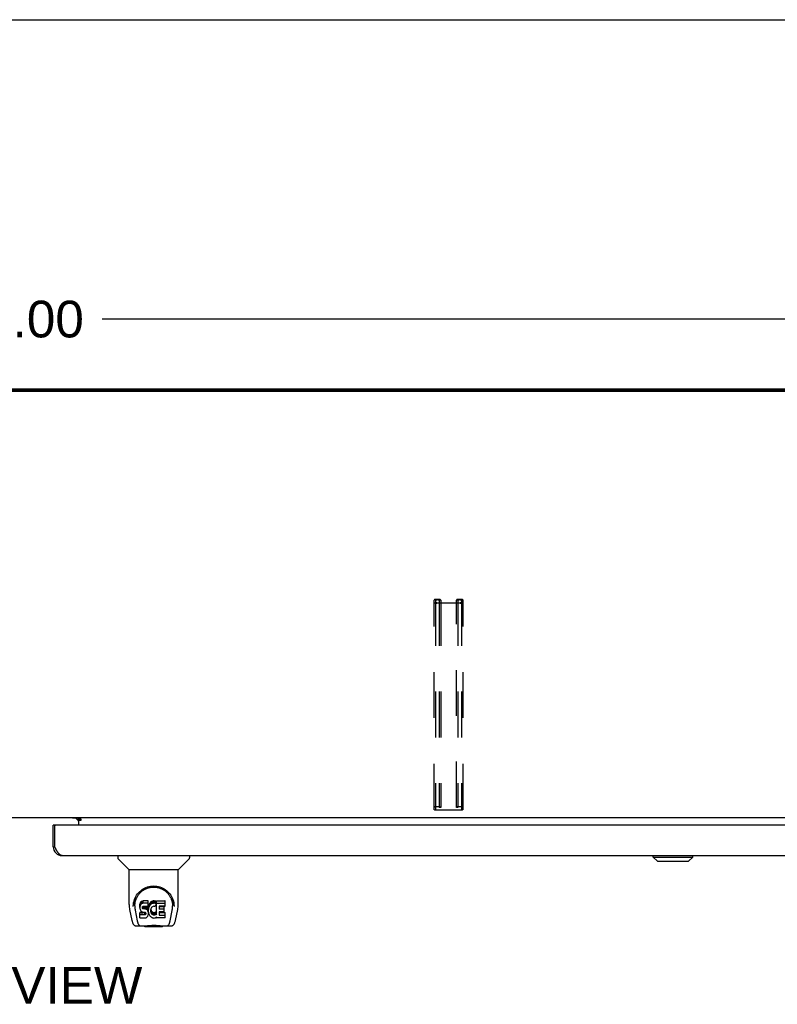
# Model space of a CAD drawing. Header units: inches. Extents: x 0 to 233, y 0 to 151.
# Tile 81 of 85: x 71 to 92, y 123 to 151. Entities that reach past the tile are written whole.
import ezdxf

# ---------------------------------------------------------------- set-up
doc = ezdxf.new("R2010")
doc.units = ezdxf.units.IN
doc.header["$LTSCALE"] = 12.808219
doc.header["$MEASUREMENT"] = 0
doc.linetypes.add('HIDDEN', pattern=[0.2, 0.1, -0.1])
doc.layers.get('0').update_dxf_attribs({"linetype": 'CONTINUOUS'})
for name, color, linetype in [('02___PRT_ALL_AXES', 7, 'CONTINUOUS'), ('DEFAULT_2', 8, 'HIDDEN'), ('DIMENSIONS', 7, 'CONTINUOUS')]:
    doc.layers.add(name, color=color, linetype=linetype)
doc.styles.get("Standard").update_dxf_attribs({"font": 'arial.ttf'})
doc.dimstyles.new('DIMSTYLE_1', dxfattribs={"dimtxt": 1.027397, "dimasz": 1.369863, "dimexe": 0.09, "dimexo": 0.07, "dimgap": 0.0375, "dimtad": 0, "dimtih": 1, "dimtoh": 1, "dimzin": 4, "dimdsep": 46, "dimtxsty": 'Standard', "dimblk": '_FILLED', "dimblk1": '_FILLED', "dimblk2": '_FILLED', "dimcen": 0.09, "dimazin": 1, "dimtfac": 1, "dimtofl": 0, "dimtmove": 0, "dimatfit": 3, "dimldrblk": '_FILLED', "dimfxl": 1, "dimtolj": 1, "dimtzin": 4, "dimarcsym": 0})

# ---------------------------------------------------------------- blocks, each defined once
blk = doc.blocks.new('_FILLED')
at = {"color": 0, "linetype": 'ByBlock'}
blk.add_solid([(0, 0), (-1, 0.2), (-1, -0.2)], dxfattribs=at)
blk = doc.blocks.new('*D9')
at = {"layer": 'DIMENSIONS', "color": 2, "linetype": 'Continuous'}
for p, q in [((34.503, 141.23), (34.503, 143.544)), ((106.503, 141.23), (106.503, 143.544)), ((34.503, 142.312), (68.194, 142.312)), ((106.503, 142.312), (72.812, 142.312))]:
    blk.add_line(p, q, dxfattribs=at)
at = {"layer": 'DIMENSIONS', "color": 2, "linetype": 'Continuous', "xscale": 1.3698630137, "yscale": 1.3698630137, "zscale": 1.3698630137, "rotation": 180}
blk.add_blockref('_FILLED', (34.503, 142.312), dxfattribs=at)
at = {"layer": 'DIMENSIONS', "color": 2, "linetype": 'Continuous', "xscale": 1.3698630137, "yscale": 1.3698630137, "zscale": 1.3698630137}
blk.add_blockref('_FILLED', (106.503, 142.312), dxfattribs=at)
at = {"layer": 'DIMENSIONS', "color": 2, "linetype": 'Continuous', "insert": (70.503, 142.825), "char_height": 1.0274, "width": 3.59016, "attachment_point": 2, "line_spacing_factor": 0.9}
blk.add_mtext('72.00', dxfattribs=at)

msp = doc.modelspace()

# ---------------------------------------------------------------- linework, layer by layer
at = {"color": 7, "linetype": 'Continuous'}
for p, q in [((0, 150.685), (232.877, 150.685)), ((106.391, 140.285), (34.615, 140.285)), ((104.95, 128.362), (36.055, 128.362)), ((72.078, 128.351), (72.142, 128.287)), ((72.149, 128.362), (72.149, 128.332)), ((71.502, 128.158), (71.44, 128.158)), ((72.149, 128.332), (72.217, 128.332)), ((72.149, 128.327), (72.149, 128.158)), ((72.217, 128.282), (72.149, 128.282)), ((72.217, 128.332), (72.217, 128.282)), ((71.44, 127.551), (71.482, 127.551)), ((73.249, 127.304), (73.249, 127.242)), ((75.257, 127.304), (75.257, 127.242)), ((88.232, 127.265), (88.232, 127.304)), ((88.232, 127.265), (89.336, 127.265)), ((88.35, 127.147), (88.232, 127.265)), ((88.233, 127.265), (88.233, 127.304)), ((88.351, 127.147), (88.233, 127.265)), ((89.218, 127.147), (89.336, 127.265)), ((89.336, 127.265), (89.336, 127.304)), ((73.558, 126.916), (73.26, 127.214)), ((74.948, 126.916), (75.245, 127.214)), ((88.35, 127.147), (89.218, 127.147)), ((73.564, 126.911), (74.942, 126.911)), ((73.564, 125.939), (73.564, 126.911)), ((74.942, 125.939), (74.942, 126.911)), ((73.682, 125.884), (73.682, 125.883)), ((73.689, 125.97), (73.688, 125.907)), ((73.726, 125.897), (73.726, 125.873)), ((73.868, 125.942), (73.867, 125.918)), ((73.867, 125.852), (73.867, 125.918)), ((73.868, 125.875), (73.867, 125.852)), ((73.874, 125.965), (73.868, 125.942)), ((73.868, 125.875), (73.868, 125.942)), ((73.874, 125.899), (73.868, 125.875)), ((73.883, 125.988), (73.874, 125.965)), ((73.874, 125.899), (73.874, 125.965)), ((73.883, 125.921), (73.874, 125.899)), ((73.897, 126.008), (73.883, 125.988)), ((73.883, 125.921), (73.883, 125.988)), ((73.897, 125.941), (73.883, 125.921)), ((73.905, 126.016), (73.897, 126.008)), ((73.897, 125.941), (73.897, 126.008)), ((73.905, 125.949), (73.897, 125.941)), ((73.915, 126.022), (73.905, 126.016)), ((73.905, 125.949), (73.905, 126.016)), ((73.915, 125.955), (73.905, 125.949)), ((73.936, 126.032), (73.915, 126.022)), ((73.915, 125.955), (73.915, 126.022)), ((73.936, 125.965), (73.915, 125.955)), ((73.96, 126.039), (73.936, 126.032)), ((73.936, 125.965), (73.936, 126.032)), ((73.96, 125.972), (73.936, 125.965)), ((73.938, 125.855), (73.94, 125.87)), ((73.94, 125.87), (73.944, 125.877)), ((73.941, 125.825), (73.941, 125.87)), ((73.944, 125.877), (73.949, 125.882)), ((73.945, 125.819), (73.945, 125.878)), ((73.949, 125.882), (73.964, 125.886)), ((73.966, 125.878), (73.951, 125.882)), ((73.951, 125.882), (73.951, 125.882)), ((73.951, 125.815), (73.951, 125.882)), ((74.099, 126.039), (73.96, 126.039)), ((73.96, 125.972), (73.96, 126.039)), ((74.099, 125.972), (73.96, 125.972)), ((73.964, 125.886), (73.979, 125.887)), ((73.99, 125.878), (73.966, 125.878)), ((73.966, 125.811), (73.966, 125.878)), ((73.979, 125.887), (74.091, 125.887)), ((74.014, 125.877), (73.99, 125.878)), ((73.99, 125.812), (73.99, 125.878)), ((74.037, 125.872), (74.014, 125.877)), ((74.014, 125.81), (74.014, 125.877)), ((74.048, 125.867), (74.037, 125.872)), ((74.037, 125.805), (74.037, 125.872)), ((74.058, 125.86), (74.048, 125.867)), ((74.048, 125.8), (74.048, 125.867)), ((74.075, 125.843), (74.058, 125.86)), ((74.058, 125.794), (74.058, 125.86)), ((74.091, 125.887), (74.097, 125.888)), ((74.097, 125.888), (74.099, 125.893)), ((74.101, 125.996), (74.099, 126.039)), ((74.099, 125.972), (74.099, 126.039)), ((74.101, 125.93), (74.099, 125.972)), ((74.099, 125.893), (74.1, 125.906)), ((74.103, 125.875), (74.099, 125.831)), ((74.1, 125.906), (74.101, 125.93)), ((74.101, 125.93), (74.101, 125.996)), ((74.108, 125.897), (74.103, 125.875)), ((74.103, 125.808), (74.103, 125.875)), ((74.114, 125.919), (74.108, 125.897)), ((74.108, 125.83), (74.108, 125.897)), ((74.122, 125.939), (74.114, 125.919)), ((74.114, 125.852), (74.114, 125.919)), ((74.122, 125.872), (74.114, 125.852)), ((74.133, 125.959), (74.122, 125.939)), ((74.122, 125.872), (74.122, 125.939)), ((74.133, 125.892), (74.122, 125.872)), ((74.146, 125.977), (74.133, 125.959)), ((74.133, 125.892), (74.133, 125.959)), ((74.146, 125.91), (74.133, 125.892)), ((74.161, 125.994), (74.146, 125.977)), ((74.146, 125.91), (74.146, 125.977)), ((74.161, 125.927), (74.146, 125.91)), ((74.177, 126.009), (74.161, 125.994)), ((74.161, 125.927), (74.161, 125.994)), ((74.177, 125.942), (74.161, 125.927)), ((74.195, 126.022), (74.177, 126.009)), ((74.177, 125.942), (74.177, 126.009)), ((74.195, 125.955), (74.177, 125.942)), ((74.216, 126.031), (74.195, 126.022)), ((74.195, 125.955), (74.195, 126.022)), ((74.216, 125.964), (74.195, 125.955)), ((74.204, 125.865), (74.196, 125.854)), ((74.215, 125.872), (74.204, 125.865)), ((74.24, 125.883), (74.215, 125.872)), ((74.237, 126.036), (74.216, 126.031)), ((74.216, 125.964), (74.216, 126.031)), ((74.237, 125.969), (74.216, 125.964)), ((74.259, 126.038), (74.237, 126.036)), ((74.237, 125.969), (74.237, 126.036)), ((74.259, 125.971), (74.237, 125.969)), ((74.253, 125.886), (74.24, 125.883)), ((74.266, 125.886), (74.253, 125.886)), ((74.259, 126.038), (74.282, 126.037)), ((74.259, 125.971), (74.259, 126.038)), ((74.282, 125.971), (74.259, 125.971)), ((74.279, 125.883), (74.266, 125.886)), ((74.292, 125.878), (74.279, 125.883)), ((74.293, 126.036), (74.282, 126.037)), ((74.282, 125.971), (74.282, 126.037)), ((74.293, 125.969), (74.282, 125.971)), ((74.304, 126.032), (74.293, 126.036)), ((74.293, 125.969), (74.293, 126.036)), ((74.304, 125.965), (74.293, 125.969)), ((74.324, 125.948), (74.298, 125.88)), ((74.322, 126.02), (74.304, 126.032)), ((74.304, 125.965), (74.304, 126.032)), ((74.322, 125.953), (74.304, 125.965)), ((74.322, 126.02), (74.322, 125.953)), ((74.324, 126.017), (74.324, 125.95)), ((74.333, 126.037), (74.569, 126.037)), ((74.333, 125.645), (74.333, 126.037)), ((74.333, 125.97), (74.569, 125.97)), ((74.403, 125.883), (74.403, 125.815)), ((74.569, 125.887), (74.407, 125.887)), ((74.407, 125.877), (74.538, 125.877)), ((74.543, 125.733), (74.543, 125.873)), ((74.574, 125.892), (74.574, 126.033)), ((74.816, 125.97), (74.818, 125.907)), ((74.824, 125.883), (74.824, 125.884)), ((73.579, 125.796), (73.644, 125.49)), ((73.735, 125.776), (73.792, 125.483)), ((73.867, 125.852), (73.867, 125.828)), ((73.867, 125.828), (73.871, 125.804)), ((73.869, 125.566), (73.869, 125.708)), ((73.871, 125.804), (73.88, 125.782)), ((73.933, 125.713), (73.874, 125.712)), ((73.874, 125.645), (73.874, 125.712)), ((73.933, 125.646), (73.874, 125.645)), ((73.88, 125.782), (73.893, 125.762)), ((73.893, 125.762), (73.909, 125.744)), ((73.909, 125.744), (73.929, 125.731)), ((73.929, 125.731), (73.94, 125.727)), ((73.994, 125.713), (73.933, 125.713)), ((73.933, 125.646), (73.933, 125.713)), ((73.994, 125.646), (73.933, 125.646)), ((73.938, 125.832), (73.938, 125.855)), ((73.938, 125.84), (73.938, 125.855)), ((73.938, 125.832), (73.938, 125.84)), ((73.941, 125.825), (73.938, 125.832)), ((73.94, 125.727), (73.952, 125.725)), ((73.945, 125.819), (73.941, 125.825)), ((73.951, 125.815), (73.945, 125.819)), ((73.966, 125.811), (73.951, 125.815)), ((73.952, 125.725), (73.999, 125.725)), ((73.99, 125.812), (73.966, 125.811)), ((74.014, 125.81), (73.99, 125.812)), ((74.009, 125.714), (73.994, 125.713)), ((73.994, 125.646), (73.994, 125.713)), ((74.009, 125.647), (73.994, 125.646)), ((73.999, 125.725), (74.007, 125.724)), ((74.007, 125.724), (74.014, 125.722)), ((74.015, 125.717), (74.009, 125.714)), ((74.009, 125.647), (74.009, 125.714)), ((74.015, 125.651), (74.009, 125.647)), ((74.037, 125.805), (74.014, 125.81)), ((74.014, 125.722), (74.02, 125.717)), ((74.017, 125.719), (74.015, 125.717)), ((74.015, 125.651), (74.015, 125.717)), ((74.021, 125.656), (74.015, 125.651)), ((74.02, 125.717), (74.025, 125.711)), ((74.021, 125.656), (74.021, 125.715)), ((74.03, 125.668), (74.021, 125.656)), ((74.025, 125.711), (74.031, 125.698)), ((74.03, 125.668), (74.03, 125.699)), ((74.033, 125.675), (74.03, 125.668)), ((74.031, 125.698), (74.033, 125.682)), ((74.033, 125.675), (74.033, 125.687)), ((74.033, 125.682), (74.033, 125.675)), ((74.048, 125.8), (74.037, 125.805)), ((74.058, 125.794), (74.048, 125.8)), ((74.075, 125.777), (74.058, 125.794)), ((74.061, 125.58), (74.078, 125.597)), ((74.088, 125.823), (74.075, 125.843)), ((74.075, 125.777), (74.075, 125.843)), ((74.088, 125.757), (74.075, 125.777)), ((74.078, 125.597), (74.085, 125.607)), ((74.085, 125.607), (74.09, 125.618)), ((74.098, 125.801), (74.088, 125.823)), ((74.088, 125.757), (74.088, 125.823)), ((74.098, 125.735), (74.088, 125.757)), ((74.09, 125.618), (74.099, 125.64)), ((74.099, 125.797), (74.098, 125.801)), ((74.098, 125.735), (74.098, 125.801)), ((74.104, 125.711), (74.098, 125.735)), ((74.099, 125.764), (74.099, 125.831)), ((74.103, 125.808), (74.099, 125.764)), ((74.099, 125.764), (74.1, 125.742)), ((74.099, 125.64), (74.105, 125.664)), ((74.1, 125.742), (74.103, 125.72)), ((74.108, 125.83), (74.103, 125.808)), ((74.103, 125.72), (74.107, 125.698)), ((74.107, 125.687), (74.104, 125.711)), ((74.105, 125.664), (74.107, 125.687)), ((74.107, 125.687), (74.107, 125.702)), ((74.107, 125.698), (74.114, 125.677)), ((74.114, 125.852), (74.108, 125.83)), ((74.114, 125.677), (74.136, 125.638)), ((74.136, 125.638), (74.148, 125.619)), ((74.148, 125.619), (74.163, 125.602)), ((74.163, 125.602), (74.18, 125.587)), ((74.169, 125.78), (74.168, 125.753)), ((74.168, 125.753), (74.17, 125.74)), ((74.172, 125.807), (74.169, 125.78)), ((74.17, 125.74), (74.17, 125.78)), ((74.17, 125.74), (74.173, 125.727)), ((74.171, 125.799), (74.173, 125.794)), ((74.176, 125.819), (74.172, 125.807)), ((74.173, 125.794), (74.183, 125.769)), ((74.173, 125.727), (74.173, 125.794)), ((74.173, 125.727), (74.183, 125.702)), ((74.182, 125.831), (74.176, 125.819)), ((74.18, 125.587), (74.197, 125.574)), ((74.196, 125.854), (74.182, 125.831)), ((74.183, 125.769), (74.196, 125.746)), ((74.183, 125.702), (74.183, 125.769)), ((74.183, 125.702), (74.196, 125.679)), ((74.196, 125.746), (74.205, 125.736)), ((74.196, 125.679), (74.196, 125.746)), ((74.196, 125.679), (74.205, 125.669)), ((74.205, 125.736), (74.215, 125.727)), ((74.205, 125.669), (74.205, 125.736)), ((74.205, 125.669), (74.215, 125.66)), ((74.215, 125.727), (74.226, 125.719)), ((74.215, 125.66), (74.215, 125.727)), ((74.215, 125.66), (74.226, 125.653)), ((74.226, 125.719), (74.239, 125.714)), ((74.226, 125.653), (74.226, 125.719)), ((74.226, 125.653), (74.239, 125.648)), ((74.239, 125.714), (74.252, 125.712)), ((74.239, 125.648), (74.239, 125.714)), ((74.239, 125.648), (74.252, 125.645)), ((74.252, 125.712), (74.265, 125.712)), ((74.252, 125.645), (74.252, 125.712)), ((74.252, 125.645), (74.265, 125.645)), ((74.265, 125.712), (74.278, 125.714)), ((74.265, 125.645), (74.265, 125.712)), ((74.265, 125.645), (74.278, 125.647)), ((74.278, 125.714), (74.291, 125.718)), ((74.278, 125.647), (74.278, 125.714)), ((74.278, 125.647), (74.291, 125.651)), ((74.291, 125.718), (74.303, 125.723)), ((74.291, 125.651), (74.291, 125.718)), ((74.291, 125.651), (74.303, 125.656)), ((74.303, 125.723), (74.314, 125.731)), ((74.303, 125.656), (74.303, 125.723)), ((74.303, 125.656), (74.314, 125.664)), ((74.314, 125.731), (74.314, 125.664)), ((74.321, 125.73), (74.333, 125.712)), ((74.321, 125.663), (74.333, 125.645)), ((74.404, 125.724), (74.404, 125.647)), ((74.407, 125.811), (74.538, 125.811)), ((74.538, 125.729), (74.408, 125.729)), ((74.408, 125.709), (74.57, 125.709)), ((74.408, 125.642), (74.57, 125.642)), ((74.574, 125.565), (74.574, 125.704)), ((74.713, 125.483), (74.77, 125.773)), ((74.77, 125.773), (74.771, 125.776)), ((74.862, 125.49), (74.927, 125.796)), ((73.768, 125.336), (73.995, 125.336)), ((73.803, 125.414), (73.81, 125.414)), ((73.808, 125.419), (73.812, 125.409)), ((73.812, 125.408), (73.812, 125.409)), ((73.855, 125.336), (73.853, 125.336)), ((73.874, 125.561), (74.018, 125.561)), ((73.969, 125.336), (73.99, 125.336)), ((73.969, 125.336), (73.991, 125.336)), ((74.015, 125.316), (73.994, 125.336)), ((74.491, 125.316), (74.015, 125.316)), ((74.018, 125.561), (74.03, 125.563)), ((74.03, 125.563), (74.041, 125.567)), ((74.041, 125.567), (74.061, 125.58)), ((74.197, 125.574), (74.207, 125.569)), ((74.207, 125.569), (74.218, 125.565)), ((74.218, 125.565), (74.239, 125.559)), ((74.239, 125.559), (74.261, 125.557)), ((74.261, 125.557), (74.283, 125.56)), ((74.283, 125.56), (74.305, 125.567)), ((74.305, 125.567), (74.324, 125.578)), ((74.334, 125.578), (74.324, 125.578)), ((74.324, 125.578), (74.324, 125.578)), ((74.334, 125.565), (74.334, 125.578)), ((74.57, 125.561), (74.339, 125.561)), ((74.46, 125.34), (74.487, 125.338)), ((74.491, 125.316), (74.511, 125.336)), ((74.511, 125.336), (74.737, 125.336)), ((74.652, 125.336), (74.651, 125.336)), ((74.693, 125.408), (74.694, 125.409)), ((74.696, 125.414), (74.703, 125.414))]:
    msp.add_line(p, q, dxfattribs=at)
at = {"color": 3, "linetype": 'Continuous'}
for p, q in [((34.607, 140.362), (106.399, 140.362)), ((106.391, 140.312), (34.615, 140.312)), ((72.149, 128.351), (71.977, 128.351)), ((71.44, 127.551), (71.44, 128.158)), ((71.482, 127.551), (71.482, 128.138)), ((106.066, 128.158), (71.502, 128.158)), ((72.217, 128.327), (72.149, 128.327)), ((71.496, 127.525), (71.482, 127.551)), ((71.503, 127.512), (71.496, 127.525)), ((71.51, 127.499), (71.503, 127.512)), ((71.516, 127.487), (71.51, 127.499)), ((71.523, 127.475), (71.516, 127.487)), ((71.687, 127.304), (105.881, 127.304))]:
    msp.add_line(p, q, dxfattribs=at)
msp.add_lwpolyline([(71.687, 127.304), (71.683, 127.304), (71.68, 127.305), (71.677, 127.305), (71.673, 127.306), (71.67, 127.306), (71.666, 127.307), (71.663, 127.308), (71.66, 127.31), (71.656, 127.311), (71.653, 127.313), (71.649, 127.314), (71.646, 127.316), (71.642, 127.318), (71.639, 127.321), (71.636, 127.323), (71.632, 127.326), (71.629, 127.328), (71.625, 127.331), (71.622, 127.334), (71.619, 127.337), (71.615, 127.341), (71.612, 127.344), (71.608, 127.348), (71.605, 127.351), (71.602, 127.355), (71.598, 127.359), (71.595, 127.363), (71.591, 127.368), (71.588, 127.372), (71.585, 127.376), (71.581, 127.381), (71.578, 127.386), (71.574, 127.391), (71.571, 127.396), (71.567, 127.401), (71.564, 127.406), (71.561, 127.411), (71.557, 127.416), (71.554, 127.422), (71.55, 127.427), (71.547, 127.433), (71.544, 127.439), (71.54, 127.445), (71.537, 127.45), (71.533, 127.456), (71.53, 127.462), (71.527, 127.468), (71.523, 127.475)], dxfattribs=at)
at = {"color": 7, "linetype": 'Continuous'}
for points in [[(73.682, 125.897), (73.685, 125.938), (73.691, 125.988), (73.702, 126.034), (73.716, 126.079), (73.733, 126.121), (73.753, 126.16), (73.776, 126.197), (73.801, 126.232), (73.828, 126.265), (73.857, 126.295), (73.889, 126.323), (73.922, 126.349), (73.958, 126.373), (73.996, 126.393), (74.036, 126.411), (74.077, 126.427), (74.12, 126.439), (74.163, 126.447), (74.208, 126.453), (74.253, 126.454), (74.298, 126.453), (74.343, 126.447), (74.387, 126.438), (74.429, 126.426), (74.471, 126.411), (74.51, 126.393), (74.548, 126.372), (74.584, 126.349), (74.617, 126.323), (74.649, 126.295), (74.678, 126.264), (74.705, 126.231), (74.73, 126.196), (74.753, 126.159), (74.772, 126.12), (74.789, 126.078), (74.804, 126.034), (74.814, 125.987), (74.821, 125.937), (74.823, 125.897)], [(74.013, 126.366), (74.029, 126.374), (74.045, 126.381), (74.061, 126.387), (74.077, 126.393), (74.093, 126.399), (74.109, 126.404), (74.125, 126.408), (74.141, 126.412), (74.156, 126.415), (74.172, 126.418), (74.188, 126.42), (74.204, 126.421), (74.22, 126.423), (74.236, 126.423), (74.252, 126.424), (74.268, 126.423), (74.284, 126.423), (74.3, 126.422), (74.316, 126.42), (74.332, 126.418), (74.348, 126.415), (74.364, 126.412), (74.38, 126.408), (74.396, 126.404), (74.412, 126.399), (74.428, 126.394), (74.444, 126.388), (74.46, 126.381), (74.476, 126.374)], [(73.726, 125.897), (73.726, 125.917), (73.728, 125.941), (73.73, 125.965), (73.734, 125.989), (73.739, 126.013), (73.744, 126.036), (73.751, 126.058), (73.759, 126.08), (73.767, 126.102), (73.777, 126.123), (73.787, 126.143), (73.798, 126.163), (73.81, 126.182), (73.822, 126.2), (73.835, 126.217), (73.848, 126.234), (73.861, 126.25), (73.875, 126.264), (73.89, 126.279), (73.904, 126.292), (73.919, 126.305), (73.935, 126.317), (73.95, 126.328), (73.966, 126.339), (73.981, 126.348), (73.997, 126.358), (74.013, 126.366)], [(74.476, 126.374), (74.492, 126.366), (74.508, 126.358), (74.523, 126.349), (74.539, 126.339), (74.555, 126.329), (74.57, 126.318), (74.585, 126.306), (74.6, 126.293), (74.615, 126.279), (74.629, 126.265), (74.644, 126.25), (74.657, 126.234), (74.671, 126.218), (74.683, 126.2), (74.696, 126.182), (74.707, 126.163), (74.718, 126.144), (74.728, 126.123), (74.738, 126.102), (74.746, 126.081), (74.754, 126.059), (74.761, 126.036), (74.767, 126.013), (74.771, 125.989), (74.775, 125.965), (74.778, 125.941), (74.779, 125.917), (74.78, 125.897)], [(73.564, 125.939), (73.565, 125.906), (73.568, 125.866), (73.573, 125.826), (73.579, 125.796)], [(73.682, 125.884), (73.682, 125.889), (73.682, 125.897)], [(73.726, 125.873), (73.726, 125.857), (73.728, 125.829), (73.731, 125.801), (73.735, 125.776)], [(74.771, 125.776), (74.771, 125.78), (74.772, 125.783), (74.772, 125.786), (74.773, 125.789), (74.773, 125.792), (74.774, 125.795), (74.774, 125.798), (74.775, 125.802), (74.775, 125.806), (74.776, 125.809), (74.776, 125.813), (74.777, 125.817), (74.777, 125.821), (74.777, 125.825), (74.778, 125.829), (74.778, 125.833), (74.778, 125.838), (74.779, 125.842), (74.779, 125.847), (74.779, 125.852), (74.779, 125.856), (74.78, 125.861), (74.78, 125.866), (74.78, 125.871), (74.78, 125.897)], [(74.823, 125.897), (74.824, 125.889), (74.824, 125.884)], [(74.927, 125.796), (74.932, 125.826), (74.938, 125.866), (74.941, 125.906), (74.942, 125.939)], [(73.874, 125.712), (73.873, 125.712), (73.873, 125.712), (73.872, 125.712), (73.872, 125.712), (73.871, 125.711), (73.871, 125.711), (73.871, 125.711), (73.87, 125.711), (73.87, 125.71), (73.87, 125.71), (73.87, 125.709), (73.869, 125.709), (73.869, 125.708), (73.869, 125.708)], [(73.874, 125.645), (73.873, 125.645), (73.873, 125.645), (73.872, 125.645), (73.872, 125.645), (73.871, 125.645), (73.871, 125.644), (73.871, 125.644), (73.87, 125.644), (73.87, 125.643), (73.87, 125.643), (73.87, 125.642), (73.869, 125.642), (73.869, 125.641), (73.869, 125.641)], [(73.644, 125.49), (73.647, 125.477), (73.652, 125.459), (73.657, 125.442), (73.662, 125.427), (73.668, 125.413), (73.673, 125.401), (73.68, 125.39), (73.687, 125.379), (73.695, 125.369), (73.704, 125.36), (73.715, 125.353), (73.726, 125.346), (73.738, 125.341), (73.751, 125.337), (73.765, 125.336), (73.768, 125.336)], [(73.792, 125.483), (73.795, 125.471), (73.798, 125.457), (73.801, 125.444), (73.805, 125.431), (73.808, 125.419)], [(73.812, 125.408), (73.817, 125.396), (73.824, 125.383), (73.83, 125.373), (73.837, 125.363), (73.844, 125.355), (73.852, 125.348), (73.861, 125.343), (73.871, 125.339), (73.881, 125.336), (73.889, 125.336)], [(73.99, 125.336), (74.012, 125.338), (74.035, 125.34), (74.06, 125.343), (74.086, 125.346), (74.112, 125.348), (74.14, 125.351), (74.168, 125.353), (74.197, 125.355), (74.226, 125.356), (74.255, 125.357), (74.284, 125.356), (74.314, 125.355), (74.342, 125.353), (74.37, 125.351), (74.397, 125.348), (74.423, 125.345), (74.448, 125.342), (74.472, 125.34), (74.495, 125.338)], [(73.991, 125.336), (74.018, 125.338), (74.045, 125.34), (74.074, 125.343), (74.103, 125.346), (74.132, 125.349), (74.161, 125.351), (74.191, 125.353), (74.222, 125.354), (74.252, 125.355), (74.283, 125.354), (74.313, 125.353), (74.343, 125.351), (74.373, 125.349), (74.402, 125.346), (74.46, 125.34)], [(74.487, 125.338), (74.514, 125.336), (74.536, 125.336)], [(74.495, 125.338), (74.516, 125.336), (74.536, 125.336)], [(74.617, 125.336), (74.625, 125.336), (74.635, 125.339), (74.644, 125.343), (74.653, 125.348), (74.662, 125.355), (74.669, 125.363), (74.676, 125.373), (74.682, 125.383), (74.688, 125.396), (74.693, 125.408)], [(74.694, 125.409), (74.697, 125.419), (74.701, 125.431), (74.705, 125.444), (74.708, 125.457), (74.711, 125.471), (74.713, 125.483)], [(74.737, 125.336), (74.74, 125.336), (74.753, 125.337), (74.766, 125.34), (74.779, 125.346), (74.79, 125.352), (74.801, 125.36), (74.81, 125.369), (74.818, 125.379), (74.825, 125.389), (74.832, 125.401), (74.838, 125.413), (74.843, 125.427), (74.849, 125.442), (74.854, 125.459), (74.859, 125.477), (74.862, 125.49)]]:
    msp.add_lwpolyline(points, dxfattribs=at)
at = {"color": 3, "linetype": 'Continuous'}
for centre, radius, start, end in [((72.034, 128.247), 0.115, 10.7143, 64.7498), ((71.502, 128.138), 0.02, 90, 180), ((71.687, 127.551), 0.246, 180, 270)]:
    msp.add_arc(centre, radius, start, end, dxfattribs=at)
at = {"color": 7, "linetype": 'Continuous'}
for centre, radius, start, end in [((73.288, 127.242), 0.0394, 180, 225), ((75.217, 127.242), 0.0394, 315, 360), ((73.572, 126.93), 0.0197, 225, 270), ((74.934, 126.93), 0.0197, 270, 315)]:
    msp.add_arc(centre, radius, start, end, dxfattribs=at)
for centre, major_axis, ratio, start_param, end_param in [((74.253, 125.897), (0, 0.565), 0.999848, 1.137008, 1.553352), ((74.253, 125.897), (0, 0.565), 0.999848, -1.553352, -1.137622), ((74.293, 125.882), (0.00448, 0), 1, -1.986921, -0.366491), ((74.32, 126.017), (0, 0.00448), 1, -1.566905, -0.665444), ((74.32, 125.95), (0, 0.00448), 1, -1.566955, -0.665444), ((74.32, 125.95), (0.00448, 0), 1, -0.366491, 0.003842), ((74.407, 125.883), (0, 0.00448), 1, 0, 1.570796), ((74.407, 125.882), (0, 0.00448), 1, -4.712389, -3.141593), ((74.538, 125.873), (0, 0.00448), 1, -1.570796, 0), ((74.569, 126.033), (0, 0.00448), 1, -1.570796, 0), ((74.569, 125.966), (0, 0.00448), 1, -1.570796, 0), ((74.569, 125.892), (0, 0.00448), 1, -3.141593, -1.570796), ((74.317, 125.727), (0.00448, 0), 1, 1.570796, 2.222579), ((74.317, 125.66), (0.00448, 0), 1, 0.594971, 2.222579), ((74.317, 125.727), (0, 0.00448), 1, -0.975826, 0), ((74.407, 125.815), (0, 0.00448), 1, -4.712389, -3.141593), ((74.408, 125.724), (0, 0.00448), 1, 0, 1.570796), ((74.408, 125.713), (0, 0.00448), 1, -4.712389, -3.141593), ((74.408, 125.647), (0, 0.00448), 1, -4.712389, -3.141593), ((74.538, 125.806), (0, 0.00448), 1, -1.570796, 0), ((74.538, 125.733), (0, 0.00448), 1, -3.141593, -1.570796), ((74.57, 125.704), (0, 0.00448), 1, -1.570796, 0), ((74.57, 125.638), (0, 0.00448), 1, -1.570796, 0), ((73.874, 125.566), (0.00483, 0), 1, 3.141593, 4.712389), ((74.339, 125.565), (0, 0.00448), 1, -4.712389, -3.141593), ((74.57, 125.565), (0, 0.00448), 1, -3.141593, -1.570796)]:
    msp.add_ellipse(centre, major_axis=major_axis, ratio=ratio, start_param=start_param, end_param=end_param, dxfattribs=at)
at = {"layer": '02___PRT_ALL_AXES', "color": 3, "linetype": 'Continuous'}
msp.add_line((71.977, 128.351), (71.977, 128.362), dxfattribs=at)
at = {"layer": 'DEFAULT_2', "color": 8, "linetype": 'HIDDEN'}
for p, q in [((82.097, 128.593), (82.097, 134.452)), ((82.137, 134.452), (82.137, 128.593)), ((82.177, 134.473), (82.204, 134.473)), ((82.204, 134.462), (82.177, 134.462)), ((82.244, 134.452), (82.244, 128.653)), ((82.284, 134.448), (82.244, 134.448)), ((82.284, 134.452), (82.284, 128.653)), ((82.722, 128.653), (82.722, 134.452)), ((82.762, 134.448), (82.722, 134.448)), ((82.762, 134.452), (82.762, 128.653)), ((82.802, 134.473), (82.829, 134.473)), ((82.829, 134.462), (82.802, 134.462)), ((82.869, 134.452), (82.869, 128.593)), ((82.909, 128.593), (82.909, 134.452)), ((82.177, 134.378), (82.829, 134.378)), ((82.829, 134.367), (82.177, 134.367)), ((82.177, 128.677), (82.204, 128.677)), ((82.204, 128.667), (82.177, 128.667)), ((82.284, 128.653), (82.244, 128.653)), ((82.762, 128.653), (82.722, 128.653)), ((82.802, 128.677), (82.829, 128.677)), ((82.829, 128.667), (82.802, 128.667)), ((82.177, 128.582), (82.829, 128.582)), ((82.829, 128.572), (82.177, 128.572))]:
    msp.add_line(p, q, dxfattribs=at)
for points in [[(82.177, 134.473), (82.166, 134.472), (82.156, 134.472), (82.146, 134.471), (82.137, 134.47), (82.128, 134.468), (82.12, 134.466), (82.113, 134.464), (82.107, 134.462), (82.103, 134.46), (82.099, 134.457), (82.097, 134.455), (82.097, 134.452)], [(82.137, 134.452), (82.137, 134.453), (82.138, 134.455), (82.141, 134.457), (82.144, 134.458), (82.148, 134.459), (82.153, 134.46), (82.158, 134.461), (82.164, 134.462), (82.17, 134.462), (82.177, 134.462)], [(82.284, 134.452), (82.283, 134.455), (82.281, 134.457), (82.278, 134.46), (82.273, 134.462), (82.267, 134.464), (82.261, 134.466), (82.253, 134.468), (82.244, 134.47), (82.235, 134.471), (82.225, 134.472), (82.215, 134.472), (82.204, 134.473)], [(82.204, 134.462), (82.21, 134.462), (82.216, 134.462), (82.222, 134.461), (82.228, 134.46), (82.232, 134.459), (82.236, 134.458), (82.24, 134.457), (82.242, 134.455), (82.244, 134.453), (82.244, 134.452)], [(82.802, 134.473), (82.791, 134.472), (82.781, 134.472), (82.771, 134.471), (82.762, 134.47), (82.753, 134.468), (82.745, 134.466), (82.738, 134.464), (82.732, 134.462), (82.728, 134.46), (82.724, 134.457), (82.722, 134.455), (82.722, 134.452)], [(82.762, 134.452), (82.762, 134.453), (82.763, 134.455), (82.766, 134.457), (82.769, 134.458), (82.773, 134.459), (82.778, 134.46), (82.783, 134.461), (82.789, 134.462), (82.795, 134.462), (82.802, 134.462)], [(82.909, 134.452), (82.908, 134.455), (82.906, 134.457), (82.903, 134.46), (82.898, 134.462), (82.892, 134.464), (82.886, 134.466), (82.878, 134.468), (82.869, 134.47), (82.86, 134.471), (82.85, 134.472), (82.84, 134.472), (82.829, 134.473)], [(82.829, 134.462), (82.835, 134.462), (82.841, 134.462), (82.847, 134.461), (82.853, 134.46), (82.857, 134.459), (82.861, 134.458), (82.865, 134.457), (82.867, 134.455), (82.869, 134.453), (82.869, 134.452)], [(82.097, 134.388), (82.097, 134.385), (82.099, 134.383), (82.103, 134.38), (82.107, 134.378), (82.113, 134.375), (82.12, 134.373), (82.128, 134.372), (82.137, 134.37), (82.146, 134.369), (82.156, 134.368), (82.166, 134.368), (82.177, 134.367)], [(82.177, 134.378), (82.17, 134.378), (82.164, 134.378), (82.158, 134.379), (82.153, 134.38), (82.148, 134.381), (82.144, 134.382), (82.141, 134.383), (82.138, 134.385), (82.137, 134.386), (82.137, 134.388)], [(82.829, 134.367), (82.84, 134.368), (82.85, 134.368), (82.86, 134.369), (82.869, 134.37), (82.878, 134.372), (82.886, 134.373), (82.892, 134.375), (82.898, 134.378), (82.903, 134.38), (82.906, 134.383), (82.908, 134.385), (82.909, 134.388)], [(82.869, 134.388), (82.869, 134.386), (82.867, 134.385), (82.865, 134.383), (82.861, 134.382), (82.857, 134.381), (82.853, 134.38), (82.847, 134.379), (82.841, 134.378), (82.835, 134.378), (82.829, 134.378)], [(82.097, 128.656), (82.097, 128.659), (82.099, 128.662), (82.103, 128.664), (82.107, 128.667), (82.113, 128.669), (82.12, 128.671), (82.128, 128.673), (82.137, 128.674), (82.146, 128.675), (82.156, 128.676), (82.166, 128.677), (82.177, 128.677)], [(82.177, 128.667), (82.17, 128.666), (82.164, 128.666), (82.158, 128.665), (82.153, 128.665), (82.148, 128.664), (82.144, 128.662), (82.141, 128.661), (82.138, 128.659), (82.137, 128.658), (82.137, 128.656)], [(82.204, 128.677), (82.215, 128.677), (82.225, 128.676), (82.235, 128.675), (82.244, 128.674), (82.253, 128.673), (82.261, 128.671), (82.267, 128.669), (82.273, 128.667), (82.278, 128.664), (82.281, 128.662), (82.283, 128.659), (82.284, 128.656)], [(82.244, 128.656), (82.244, 128.658), (82.242, 128.659), (82.24, 128.661), (82.236, 128.662), (82.232, 128.664), (82.228, 128.665), (82.222, 128.665), (82.216, 128.666), (82.21, 128.666), (82.204, 128.667)], [(82.722, 128.656), (82.722, 128.659), (82.724, 128.662), (82.728, 128.664), (82.732, 128.667), (82.738, 128.669), (82.745, 128.671), (82.753, 128.673), (82.762, 128.674), (82.771, 128.675), (82.781, 128.676), (82.791, 128.677), (82.802, 128.677)], [(82.802, 128.667), (82.795, 128.666), (82.789, 128.666), (82.783, 128.665), (82.778, 128.665), (82.773, 128.664), (82.769, 128.662), (82.766, 128.661), (82.763, 128.659), (82.762, 128.658), (82.762, 128.656)], [(82.829, 128.677), (82.84, 128.677), (82.85, 128.676), (82.86, 128.675), (82.869, 128.674), (82.878, 128.673), (82.886, 128.671), (82.892, 128.669), (82.898, 128.667), (82.903, 128.664), (82.906, 128.662), (82.908, 128.659), (82.909, 128.656)], [(82.869, 128.656), (82.869, 128.658), (82.867, 128.659), (82.865, 128.661), (82.861, 128.662), (82.857, 128.664), (82.853, 128.665), (82.847, 128.665), (82.841, 128.666), (82.835, 128.666), (82.829, 128.667)], [(82.177, 128.572), (82.166, 128.572), (82.156, 128.573), (82.146, 128.573), (82.137, 128.575), (82.128, 128.576), (82.12, 128.578), (82.113, 128.58), (82.107, 128.582), (82.103, 128.585), (82.099, 128.587), (82.097, 128.59), (82.097, 128.593)], [(82.137, 128.593), (82.137, 128.591), (82.138, 128.589), (82.141, 128.588), (82.144, 128.586), (82.148, 128.585), (82.153, 128.584), (82.158, 128.583), (82.164, 128.583), (82.17, 128.582), (82.177, 128.582)], [(82.829, 128.582), (82.835, 128.582), (82.841, 128.583), (82.847, 128.583), (82.853, 128.584), (82.857, 128.585), (82.861, 128.586), (82.865, 128.588), (82.867, 128.589), (82.869, 128.591), (82.869, 128.593)], [(82.909, 128.593), (82.908, 128.59), (82.906, 128.587), (82.903, 128.585), (82.898, 128.582), (82.892, 128.58), (82.886, 128.578), (82.878, 128.576), (82.869, 128.575), (82.86, 128.573), (82.85, 128.573), (82.84, 128.572), (82.829, 128.572)]]:
    msp.add_lwpolyline(points, dxfattribs=at)

# ---------------------------------------------------------------- texts
at = {"layer": 'DIMENSIONS', "color": 2, "linetype": 'Continuous', "insert": (70.428, 124.19), "char_height": 1.0274, "width": 7.00081, "attachment_point": 2, "line_spacing_factor": 0.9}
msp.add_mtext('TOP VIEW', dxfattribs=at)

# ---------------------------------------------------------------- dimensions: what is measured, and where the dimension line sits
at = {"layer": 'DIMENSIONS', "color": 2, "linetype": 'Continuous'}
dim = msp.add_linear_dim(base=(34.503, 142.312), p1=(106.503, 143.614), p2=(34.503, 143.614), angle=180, dimstyle='DIMSTYLE_1', dxfattribs=at)
dim.commit()
dim.dimension.update_dxf_attribs({"geometry": '*D9', "text_midpoint": (70.503, 142.306), "dimtype": 160})

doc.saveas('drawing.dxf')
